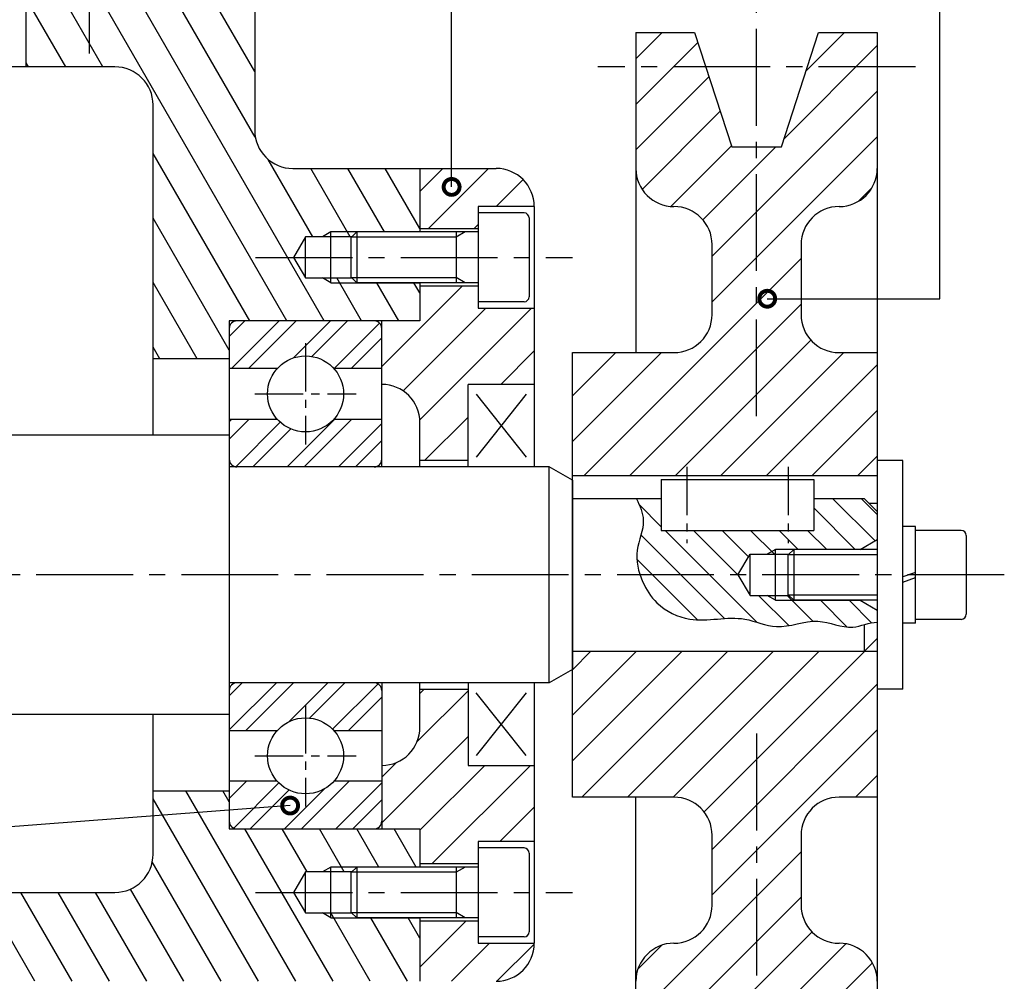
# Model space of a CAD drawing. Header units: millimetres. Extents: x 0 to 420, y 0 to 297.
# Tile 4 of 7: x 131 to 209, y 68 to 143. Entities that reach past the tile are written whole.
import ezdxf

# ---------------------------------------------------------------- set-up
doc = ezdxf.new("R2010")
doc.units = ezdxf.units.MM
doc.header["$LTSCALE"] = 0.4
doc.linetypes.add('CENTER2', pattern=[28.575, 19.05, -3.175, 3.175, -3.175])
for name, color, linetype in [('가는선', 1, 'Continuous'), ('외형선', 3, 'Continuous'), ('중심선', 1, 'CENTER2')]:
    doc.layers.add(name, color=color, linetype=linetype)
pattern_1 = [(120, (0, -7.826), (-2.199705, -1.27), [])]

# ---------------------------------------------------------------- blocks, each defined once
blk = doc.blocks.new('_DotSmall')
at = {"color": 0, "linetype": 'ByBlock', "const_width": 0.5}
blk.add_lwpolyline([(-0.0625, 0, 1), (0.0625, 0, 1)], format="xyb", close=True, dxfattribs=at)
blk = doc.blocks.new('*U4')
at = {"layer": '가는선'}
h = blk.add_hatch(dxfattribs=at)
h.set_pattern_fill('ANSI31', color=256, scale=0.8, angle=75)
h.set_pattern_definition(pattern_1)
edge = h.paths.add_edge_path()
edge.add_line((162.741, 131.588), (152.741, 131.588))
edge.add_arc((152.741, 134.588), 3, 180, 270, ccw=False)
edge.add_line((149.741, 134.588), (149.741, 146.588))
edge.add_arc((146.741, 146.588), 3, 0, 90)
edge.add_line((146.741, 149.588), (145.741, 149.588))
edge.add_arc((145.741, 152.588), 3, 180, 270, ccw=False)
edge.add_line((142.741, 152.588), (142.741, 154.588))
edge.add_line((142.741, 154.588), (138.741, 154.588))
edge.add_line((138.741, 154.588), (138.741, 147.617))
edge.add_line((138.741, 147.617), (138.362, 147.238))
edge.add_line((138.362, 147.238), (138.362, 145.931))
edge.add_line((138.362, 145.931), (138.362, 144.588))
edge.add_line((138.362, 144.588), (136.741, 143.652))
edge.add_line((136.741, 143.652), (135.12, 144.588))
edge.add_line((135.12, 144.588), (135.12, 147.238))
edge.add_line((135.12, 147.238), (134.741, 147.617))
edge.add_line((134.741, 147.617), (134.741, 154.588))
edge.add_line((134.741, 154.588), (131.741, 154.588))
edge.add_line((131.741, 154.588), (131.741, 139.588))
edge.add_line((131.741, 139.588), (138.741, 139.588))
edge.add_arc((138.741, 136.588), 3, 0, 90, ccw=False)
edge.add_line((141.741, 136.588), (141.741, 116.588))
edge.add_line((141.741, 116.588), (147.741, 116.588))
edge.add_line((147.741, 116.588), (147.741, 119.588))
edge.add_line((147.741, 119.588), (162.741, 119.588))
edge.add_line((162.741, 119.588), (162.741, 122.588))
edge.add_line((162.741, 122.588), (157.77, 122.588))
edge.add_line((157.77, 122.588), (155.741, 122.588))
edge.add_line((155.741, 122.588), (155.085, 122.967))
edge.add_line((155.085, 122.967), (153.741, 122.967))
edge.add_line((153.741, 122.967), (152.805, 124.588))
edge.add_line((152.805, 124.588), (153.741, 126.209))
edge.add_line((153.741, 126.209), (155.085, 126.209))
edge.add_line((155.085, 126.209), (155.741, 126.588))
edge.add_line((155.741, 126.588), (162.741, 126.588))
edge.add_line((162.741, 126.588), (162.741, 131.588))
h.paths.add_polyline_path([(157.391, 122.967), (155.741, 122.967), (155.741, 122.588), (157.77, 122.588)], flags=17)
h.paths.add_polyline_path([(155.741, 122.967), (155.085, 122.967), (155.741, 122.588)], flags=17)
h.paths.add_polyline_path([(157.77, 126.588), (155.741, 126.588), (155.741, 126.209), (157.391, 126.209)], flags=17)
h.paths.add_polyline_path([(155.741, 126.588), (155.085, 126.209), (155.741, 126.209)], flags=17)
h = blk.add_hatch(dxfattribs=at)
h.set_pattern_fill('ANSI31', color=256, scale=0.8)
h.paths.add_polyline_path([(195.741, 128.588, 0.414214), (198.741, 131.588), (198.741, 139.588), (193.241, 139.588), (191.194, 133.288), (187.288, 133.288), (185.241, 139.588), (179.741, 139.588), (179.741, 131.588, 0.414214), (182.741, 128.588, -0.414214), (185.741, 125.588), (185.741, 120.088, -0.414214), (182.741, 117.088), (174.741, 117.088), (174.741, 107.388), (198.741, 107.388), (198.741, 117.088), (195.741, 117.088, -0.414214), (192.741, 120.088), (192.741, 125.588, -0.414214)])
h.paths.add_polyline_path([(184.364, 142.288), (179.741, 142.288), (179.741, 139.588), (185.241, 139.588)])
h.paths.add_polyline_path([(198.741, 142.288), (194.118, 142.288), (193.241, 139.588), (198.741, 139.588)])
h.paths.add_polyline_path([(198.741, 93.588), (174.741, 93.588), (174.741, 82.088), (182.741, 82.088, -0.414214), (185.741, 79.088), (185.741, 73.588, -0.414214), (182.741, 70.588, 0.414214), (179.741, 67.588), (179.741, 59.588), (185.241, 59.588), (187.288, 65.888), (191.194, 65.888), (193.241, 59.588), (198.741, 59.588), (198.741, 67.588, 0.414214), (195.741, 70.588, -0.414214), (192.741, 73.588), (192.741, 79.088, -0.414214), (195.741, 82.088), (198.741, 82.088)])
h.paths.add_polyline_path([(185.241, 59.588), (179.741, 59.588), (179.741, 56.888), (184.364, 56.888)])
h.paths.add_polyline_path([(198.741, 59.588), (193.241, 59.588), (194.118, 56.888), (198.741, 56.888)])
h = blk.add_hatch(dxfattribs=at)
h.set_pattern_fill('ANSI31', color=256, scale=0.8)
h.set_pattern_definition([(45, (0, -7.826), (-1.79605, 1.79605), [])])
edge = h.paths.add_edge_path()
edge.add_line((171.741, 84.588), (166.541, 84.588))
edge.add_line((166.541, 84.588), (166.541, 90.588))
edge.add_line((166.541, 90.588), (162.741, 90.588))
edge.add_line((162.741, 90.588), (162.741, 87.588))
edge.add_arc((159.741, 87.588), 3, 270, 360, ccw=False)
edge.add_line((159.741, 84.588), (159.741, 79.588))
edge.add_line((159.741, 79.588), (160.741, 79.588))
edge.add_line((160.741, 79.588), (162.741, 79.588))
edge.add_line((162.741, 79.588), (162.741, 76.838))
edge.add_line((162.741, 76.838), (167.341, 76.838))
edge.add_line((167.341, 76.838), (167.341, 78.588))
edge.add_line((167.341, 78.588), (171.741, 78.588))
edge.add_line((171.741, 78.588), (171.741, 84.588))
edge = h.paths.add_edge_path()
edge.add_line((171.741, 70.588), (167.341, 70.588))
edge.add_line((167.341, 70.588), (167.341, 72.338))
edge.add_line((167.341, 72.338), (162.741, 72.338))
edge.add_line((162.741, 72.338), (162.741, 67.588))
edge.add_line((162.741, 67.588), (168.741, 67.588))
edge.add_arc((168.741, 70.588), 3, 270, 360)
edge = h.paths.add_edge_path()
edge.add_line((171.741, 120.588), (167.341, 120.588))
edge.add_line((167.341, 120.588), (167.341, 122.338))
edge.add_line((167.341, 122.338), (162.741, 122.338))
edge.add_line((162.741, 122.338), (162.741, 119.588))
edge.add_line((162.741, 119.588), (160.741, 119.588))
edge.add_line((160.741, 119.588), (159.741, 119.588))
edge.add_line((159.741, 119.588), (159.741, 114.588))
edge.add_arc((159.741, 111.588), 3, 0, 90, ccw=False)
edge.add_line((162.741, 111.588), (162.741, 108.588))
edge.add_line((162.741, 108.588), (166.541, 108.588))
edge.add_line((166.541, 108.588), (166.541, 114.588))
edge.add_line((166.541, 114.588), (171.741, 114.588))
edge.add_line((171.741, 114.588), (171.741, 120.588))
edge = h.paths.add_edge_path()
edge.add_line((168.741, 131.588), (162.741, 131.588))
edge.add_line((162.741, 131.588), (162.741, 126.838))
edge.add_line((162.741, 126.838), (167.341, 126.838))
edge.add_line((167.341, 126.838), (167.341, 128.588))
edge.add_line((167.341, 128.588), (171.741, 128.588))
edge.add_arc((168.741, 128.588), 3, 0, 90)
h = blk.add_hatch(dxfattribs=at)
h.set_pattern_fill('ANSI32', color=256, scale=0.3)
h.set_pattern_definition([(45, (0, -7.826), (-2.020558, 2.020558), []), (45, (1.347, -7.826), (-2.020558, 2.020558), [])])
h.paths.add_polyline_path([(159.141, 108.088, 0.414214), (159.741, 108.688), (159.741, 111.837), (155.963, 111.837, -0.445148), (151.519, 111.837), (147.741, 111.837), (147.741, 108.688, 0.414214), (148.341, 108.088)])
h.paths.add_polyline_path([(148.341, 119.588, 0.414214), (147.741, 118.988), (147.741, 115.839), (151.519, 115.839, -0.445148), (155.963, 115.839), (159.741, 115.839), (159.741, 118.988, 0.414214), (159.141, 119.588)])
h.paths.add_polyline_path([(159.741, 90.488, 0.414214), (159.141, 91.088), (148.341, 91.088, 0.414214), (147.741, 90.488), (147.741, 87.339), (151.519, 87.339, -0.445148), (155.963, 87.339), (159.741, 87.339)])
h.paths.add_polyline_path([(155.963, 83.337, -0.445148), (151.519, 83.337), (147.741, 83.337), (147.741, 80.188, 0.414214), (148.341, 79.588), (159.141, 79.588, 0.414214), (159.741, 80.188), (159.741, 83.337)])
h = blk.add_hatch(dxfattribs=at)
h.set_pattern_fill('ANSI31', color=256, scale=0.5, angle=90)
edge = h.paths.add_edge_path()
edge.add_line((187.767, 99.588), (180.066, 99.588))
edge.add_spline(control_points=[(180.066, 99.588), (180.127, 99.406), (180.447, 98.591), (181.445, 97.04), (184.432, 95.554), (187.771, 96.637), (191.025, 95.035), (193.908, 96.463), (196.224, 95.24), (197.432, 95.591), (197.741, 95.677)], knot_values=[6.139967, 6.139967, 6.139967, 6.139967, 6.702844, 8.712619, 11.593806, 15.94293, 18.482375, 21.785661, 24.567659, 25.516413, 25.516413, 25.516413, 25.516413], degree=3, periodic=0)
edge.add_spline(control_points=[(197.741, 95.677), (198.071, 95.768), (198.403, 95.856), (198.741, 95.858)], knot_values=[25.516413, 25.516413, 25.516413, 25.516413, 26.529911, 26.529911, 26.529911, 26.529911], degree=3, periodic=0)
edge.add_line((198.741, 95.858), (198.741, 96.812))
edge.add_line((198.741, 96.812), (197.398, 97.588))
edge.add_line((197.398, 97.588), (192.17, 97.588))
edge.add_line((192.17, 97.588), (190.741, 97.588))
edge.add_line((190.741, 97.588), (190.085, 97.967))
edge.add_line((190.085, 97.967), (188.741, 97.967))
edge.add_line((188.741, 97.967), (187.767, 99.588))
h.paths.add_polyline_path([(190.741, 97.967), (190.085, 97.967), (190.741, 97.588)], flags=17)
h.paths.add_polyline_path([(191.791, 97.967), (190.741, 97.967), (190.741, 97.588), (192.17, 97.588)], flags=17)
edge = h.paths.add_edge_path()
edge.add_line((188.741, 101.209), (190.085, 101.209))
edge.add_line((190.085, 101.209), (190.741, 101.588))
edge.add_line((190.741, 101.588), (197.398, 101.588))
edge.add_line((197.398, 101.588), (198.741, 102.363))
edge.add_line((198.741, 102.363), (198.741, 104.588))
edge.add_line((198.741, 104.588), (197.741, 105.588))
edge.add_line((197.741, 105.588), (193.741, 105.588))
edge.add_line((193.741, 105.588), (193.741, 103.088))
edge.add_line((193.741, 103.088), (181.741, 103.088))
edge.add_line((181.741, 103.088), (181.741, 105.588))
edge.add_line((181.741, 105.588), (179.791, 105.588))
edge.add_spline(control_points=[(179.791, 105.588), (179.848, 105.461), (179.906, 105.335), (179.961, 105.208)], knot_values=[0, 0, 0, 0, 0.399512, 0.399512, 0.399512, 0.399512], degree=3, periodic=0)
edge.add_spline(control_points=[(179.961, 105.208), (180.044, 105.018), (180.12, 104.828), (180.182, 104.638)], knot_values=[0.399512, 0.399512, 0.399512, 0.399512, 0.998779, 0.998779, 0.998779, 0.998779], degree=3, periodic=0)
edge.add_spline(control_points=[(180.182, 104.638), (180.202, 104.575), (180.221, 104.512), (180.238, 104.449)], knot_values=[0.998779, 0.998779, 0.998779, 0.998779, 1.196702, 1.196702, 1.196702, 1.196702], degree=3, periodic=0)
edge.add_spline(control_points=[(180.238, 104.449), (180.255, 104.385), (180.27, 104.32), (180.283, 104.256)], knot_values=[1.196702, 1.196702, 1.196702, 1.196702, 1.398291, 1.398291, 1.398291, 1.398291], degree=3, periodic=0)
edge.add_spline(control_points=[(180.283, 104.256), (180.295, 104.194), (180.305, 104.132), (180.313, 104.069)], knot_values=[1.398291, 1.398291, 1.398291, 1.398291, 1.593417, 1.593417, 1.593417, 1.593417], degree=3, periodic=0)
edge.add_spline(control_points=[(180.313, 104.069), (180.32, 104.007), (180.326, 103.942), (180.328, 103.877), (180.328, 103.874)], knot_values=[1.593417, 1.593417, 1.593417, 1.593417, 1.78678, 1.796554, 1.796554, 1.796554, 1.796554], degree=3, periodic=0)
edge.add_spline(control_points=[(180.328, 103.874), (180.33, 103.814), (180.329, 103.753), (180.326, 103.693)], knot_values=[1.796554, 1.796554, 1.796554, 1.796554, 1.984752, 1.984752, 1.984752, 1.984752], degree=3, periodic=0)
edge.add_spline(control_points=[(180.326, 103.693), (180.323, 103.626), (180.317, 103.559), (180.309, 103.491)], knot_values=[1.984752, 1.984752, 1.984752, 1.984752, 2.193811, 2.193811, 2.193811, 2.193811], degree=3, periodic=0)
edge.add_spline(control_points=[(180.309, 103.491), (180.298, 103.404), (180.283, 103.316), (180.266, 103.228)], knot_values=[2.193811, 2.193811, 2.193811, 2.193811, 2.465318, 2.465318, 2.465318, 2.465318], degree=3, periodic=0)
edge.add_spline(control_points=[(180.266, 103.228), (180.245, 103.124), (180.22, 103.021), (180.193, 102.916)], knot_values=[2.465318, 2.465318, 2.465318, 2.465318, 2.785627, 2.785627, 2.785627, 2.785627], degree=3, periodic=0)
edge.add_spline(control_points=[(180.193, 102.916), (180.123, 102.648), (180.038, 102.378), (179.966, 102.106)], knot_values=[2.785627, 2.785627, 2.785627, 2.785627, 3.610807, 3.610807, 3.610807, 3.610807], degree=3, periodic=0)
edge.add_spline(control_points=[(179.966, 102.106), (179.942, 102.013), (179.919, 101.92), (179.899, 101.826)], knot_values=[3.610807, 3.610807, 3.610807, 3.610807, 3.892469, 3.892469, 3.892469, 3.892469], degree=3, periodic=0)
edge.add_spline(control_points=[(179.899, 101.826), (179.877, 101.725), (179.858, 101.624), (179.844, 101.523)], knot_values=[3.892469, 3.892469, 3.892469, 3.892469, 4.196682, 4.196682, 4.196682, 4.196682], degree=3, periodic=0)
edge.add_spline(control_points=[(179.844, 101.523), (179.844, 101.522), (179.836, 101.46), (179.829, 101.397), (179.824, 101.334)], knot_values=[4.196682, 4.196682, 4.196682, 4.196682, 4.197068, 4.384561, 4.384561, 4.384561, 4.384561], degree=3, periodic=0)
edge.add_spline(control_points=[(179.824, 101.334), (179.818, 101.266), (179.815, 101.197), (179.813, 101.128)], knot_values=[4.384561, 4.384561, 4.384561, 4.384561, 4.589488, 4.589488, 4.589488, 4.589488], degree=3, periodic=0)
edge.add_spline(control_points=[(179.813, 101.128), (179.811, 101.031), (179.812, 100.934), (179.817, 100.837)], knot_values=[4.589488, 4.589488, 4.589488, 4.589488, 4.878896, 4.878896, 4.878896, 4.878896], degree=3, periodic=0)
edge.add_spline(control_points=[(179.817, 100.837), (179.823, 100.734), (179.832, 100.631), (179.846, 100.528)], knot_values=[4.878896, 4.878896, 4.878896, 4.878896, 5.187562, 5.187562, 5.187562, 5.187562], degree=3, periodic=0)
edge.add_spline(control_points=[(179.846, 100.528), (179.862, 100.399), (179.884, 100.272), (179.912, 100.145)], knot_values=[5.187562, 5.187562, 5.187562, 5.187562, 5.571898, 5.571898, 5.571898, 5.571898], degree=3, periodic=0)
edge.add_spline(control_points=[(179.912, 100.145), (179.941, 100.008), (179.977, 99.873), (180.018, 99.738)], knot_values=[5.571898, 5.571898, 5.571898, 5.571898, 5.984726, 5.984726, 5.984726, 5.984726], degree=3, periodic=0)
edge.add_spline(control_points=[(180.018, 99.738), (180.033, 99.688), (180.049, 99.638), (180.066, 99.588)], knot_values=[5.984726, 5.984726, 5.984726, 5.984726, 6.139967, 6.139967, 6.139967, 6.139967], degree=3, periodic=0)
edge.add_line((180.066, 99.588), (187.767, 99.588))
edge.add_line((187.767, 99.588), (188.741, 101.209))
h.paths.add_polyline_path([(190.741, 101.588), (190.085, 101.209), (190.741, 101.209)], flags=17)
h.paths.add_polyline_path([(192.17, 101.588), (190.741, 101.588), (190.741, 101.209), (191.791, 101.209)], flags=17)
h = blk.add_hatch(dxfattribs=at)
h.set_pattern_fill('ANSI31', color=256, scale=0.8, angle=75)
h.set_pattern_definition(pattern_1)
edge = h.paths.add_edge_path()
edge.add_spline(control_points=[(112.741, 63.011), (113.441, 63.151), (115.086, 63.364), (117.896, 63.116), (120.456, 61.93), (122.135, 62.097), (122.741, 62.232)], knot_values=[5.557115, 5.557115, 5.557115, 5.557115, 7.713533, 10.579661, 13.913756, 15.788698, 15.788698, 15.788698, 15.788698], degree=3, periodic=0)
edge.add_line((122.741, 62.232), (122.741, 64.588))
edge.add_arc((125.741, 64.588), 3, 90, 180, ccw=False)
edge.add_line((125.741, 67.588), (162.741, 67.588))
edge.add_line((162.741, 67.588), (162.741, 72.588))
edge.add_line((162.741, 72.588), (157.77, 72.588))
edge.add_line((157.77, 72.588), (155.741, 72.588))
edge.add_line((155.741, 72.588), (155.085, 72.967))
edge.add_line((155.085, 72.967), (153.741, 72.967))
edge.add_line((153.741, 72.967), (152.805, 74.588))
edge.add_line((152.805, 74.588), (153.741, 76.209))
edge.add_line((153.741, 76.209), (155.085, 76.209))
edge.add_line((155.085, 76.209), (155.741, 76.588))
edge.add_line((155.741, 76.588), (162.741, 76.588))
edge.add_line((162.741, 76.588), (162.741, 79.588))
edge.add_line((162.741, 79.588), (147.741, 79.588))
edge.add_line((147.741, 79.588), (147.741, 82.588))
edge.add_line((147.741, 82.588), (141.741, 82.588))
edge.add_line((141.741, 82.588), (141.741, 77.588))
edge.add_arc((138.741, 77.588), 3, 270, 360, ccw=False)
edge.add_line((138.741, 74.588), (96.741, 74.588))
edge.add_arc((96.741, 77.588), 3, 180, 270, ccw=False)
edge.add_line((93.741, 77.588), (93.741, 82.588))
edge.add_line((93.741, 82.588), (87.741, 82.588))
edge.add_line((87.741, 82.588), (87.741, 79.588))
edge.add_line((87.741, 79.588), (72.741, 79.588))
edge.add_line((72.741, 79.588), (72.741, 76.588))
edge.add_line((72.741, 76.588), (77.712, 76.588))
edge.add_line((77.712, 76.588), (79.741, 76.588))
edge.add_line((79.741, 76.588), (80.398, 76.209))
edge.add_line((80.398, 76.209), (81.741, 76.209))
edge.add_line((81.741, 76.209), (82.677, 74.588))
edge.add_line((82.677, 74.588), (81.741, 72.967))
edge.add_line((81.741, 72.967), (80.398, 72.967))
edge.add_line((80.398, 72.967), (79.741, 72.588))
edge.add_line((79.741, 72.588), (72.741, 72.588))
edge.add_line((72.741, 72.588), (72.741, 67.588))
edge.add_line((72.741, 67.588), (109.741, 67.588))
edge.add_arc((109.741, 64.588), 3, 0, 90, ccw=False)
edge.add_line((112.741, 64.588), (112.741, 63.011))
h.paths.add_polyline_path([(79.741, 72.967), (78.091, 72.967), (77.712, 72.588), (79.741, 72.588)], flags=17)
h.paths.add_polyline_path([(80.398, 72.967), (79.741, 72.967), (79.741, 72.588)], flags=17)
h.paths.add_polyline_path([(79.741, 76.588), (77.712, 76.588), (78.091, 76.209), (79.741, 76.209)], flags=17)
h.paths.add_polyline_path([(79.741, 76.588), (79.741, 76.209), (80.398, 76.209)], flags=17)
h.paths.add_polyline_path([(157.391, 72.967), (155.741, 72.967), (155.741, 72.588), (157.77, 72.588)], flags=17)
h.paths.add_polyline_path([(155.741, 72.967), (155.085, 72.967), (155.741, 72.588)], flags=17)
h.paths.add_polyline_path([(155.741, 76.588), (155.085, 76.209), (155.741, 76.209)], flags=17)
h.paths.add_polyline_path([(157.77, 76.588), (155.741, 76.588), (155.741, 76.209), (157.391, 76.209)], flags=17)
for p, q in [((165.238, 130.134), (165.238, 193.756)), ((152.526, 81.425), (107.552, 77.991))]:
    blk.add_line(p, q)
blk.add_lwpolyline([(190.08, 121.331), (203.668, 121.331), (203.668, 186.607)])
for p, q in [((155.741, 126.588), (155.085, 126.209)), ((162.741, 126.588), (155.741, 126.588)), ((166.315, 126.588), (165.591, 126.17)), ((165.591, 126.17), (157.352, 126.17)), ((155.741, 122.588), (155.085, 122.967)), ((155.741, 122.588), (162.741, 122.588)), ((157.352, 123.006), (165.591, 123.006)), ((166.315, 122.588), (165.591, 123.006)), ((155.741, 76.588), (155.085, 76.209)), ((162.741, 76.588), (155.741, 76.588)), ((165.591, 76.17), (157.352, 76.17)), ((166.315, 76.588), (165.591, 76.17)), ((155.741, 72.588), (155.085, 72.967)), ((157.352, 73.006), (165.591, 73.006)), ((166.315, 72.588), (165.591, 73.006)), ((155.741, 72.588), (162.741, 72.588))]:
    blk.add_line(p, q, dxfattribs=at)
at = {"layer": '가는선', "ltscale": 12.672281}
for p, q in [((190.741, 101.588), (190.085, 101.209)), ((197.398, 101.588), (190.741, 101.588)), ((190.741, 97.588), (190.085, 97.967)), ((190.741, 97.588), (197.398, 97.588))]:
    blk.add_line(p, q, dxfattribs=at)
at = {"layer": '가는선', "ltscale": 19.919209}
for p, q in [((198.741, 101.17), (191.752, 101.17)), ((191.752, 98.006), (198.741, 98.006))]:
    blk.add_line(p, q, dxfattribs=at)
at = {"layer": '가는선'}
blk.add_spline([(179.791, 105.588), (180.328, 103.884), (179.844, 101.522), (180.274, 99.054), (181.402, 97.39), (183.979, 96.102), (188.328, 96.102), (190.798, 95.512), (194.073, 95.941), (196.816, 95.477), (198.741, 95.858), (198.763, 95.858)], degree=3, dxfattribs=at)
at = {"layer": '외형선'}
for p, q in [((131.741, 139.588), (131.741, 154.588)), ((149.741, 146.588), (149.741, 134.588)), ((179.741, 142.288), (184.364, 142.288)), ((179.741, 142.288), (179.741, 117.088)), ((184.364, 142.288), (187.288, 133.288)), ((191.194, 133.288), (194.118, 142.288)), ((194.118, 142.288), (198.741, 142.288)), ((198.741, 142.288), (198.741, 56.888)), ((138.741, 139.588), (124.741, 139.588)), ((141.741, 110.588), (141.741, 136.588)), ((187.288, 133.288), (191.194, 133.288)), ((152.741, 131.588), (168.741, 131.588)), ((162.741, 131.588), (162.741, 126.588)), ((167.341, 128.588), (167.341, 120.588)), ((171.741, 128.588), (167.341, 128.588)), ((170.941, 128.088), (167.341, 128.088)), ((171.741, 128.588), (171.741, 108.088)), ((171.341, 127.688), (171.341, 121.488)), ((155.741, 122.588), (155.741, 126.588)), ((157.341, 126.158), (157.77, 126.588)), ((157.77, 126.588), (157.77, 122.588)), ((167.341, 126.588), (157.77, 126.588)), ((167.341, 126.838), (162.741, 126.838)), ((165.591, 126.588), (165.591, 122.588)), ((153.741, 126.209), (152.805, 124.588)), ((157.391, 126.209), (153.741, 126.209)), ((153.741, 122.967), (153.741, 126.209)), ((157.341, 123.017), (157.341, 126.158)), ((185.741, 120.088), (185.741, 125.588)), ((192.741, 125.588), (192.741, 120.088)), ((152.805, 124.588), (153.741, 122.967)), ((153.741, 122.967), (157.391, 122.967)), ((157.341, 123.017), (157.77, 122.588)), ((167.341, 122.588), (157.77, 122.588)), ((162.741, 122.588), (162.741, 119.588)), ((162.741, 122.338), (167.341, 122.338)), ((170.941, 121.088), (167.341, 121.088)), ((167.341, 120.588), (171.741, 120.588)), ((162.741, 119.588), (147.741, 119.588)), ((147.741, 119.588), (147.741, 79.588)), ((159.741, 108.088), (159.741, 119.588)), ((174.741, 117.088), (182.741, 117.088)), ((174.741, 82.088), (174.741, 117.088)), ((195.741, 117.088), (198.741, 117.088)), ((147.741, 116.588), (141.741, 116.588)), ((151.519, 115.839), (147.741, 115.839)), ((159.741, 115.839), (155.963, 115.839)), ((171.741, 114.588), (166.541, 114.588)), ((166.541, 108.088), (166.541, 114.588)), ((171.116, 113.807), (167.166, 108.869)), ((167.166, 113.807), (171.116, 108.869)), ((147.741, 111.837), (151.519, 111.837)), ((155.963, 111.837), (159.741, 111.837)), ((162.741, 108.088), (162.741, 111.588)), ((147.741, 110.588), (129.741, 110.588)), ((166.541, 108.588), (162.741, 108.588)), ((200.741, 108.588), (198.741, 108.588)), ((198.741, 108.588), (198.741, 90.588)), ((200.741, 90.588), (200.741, 108.588)), ((172.921, 108.088), (147.741, 108.088)), ((172.921, 91.088), (172.921, 108.088)), ((174.741, 107.037), (172.921, 108.088)), ((198.741, 107.388), (174.741, 107.388)), ((174.741, 107.037), (174.741, 92.139)), ((181.741, 107.088), (193.741, 107.088)), ((181.741, 107.088), (181.741, 103.088)), ((193.741, 107.088), (193.741, 103.088)), ((181.741, 105.588), (174.741, 105.588)), ((197.741, 105.588), (193.741, 105.588)), ((198.741, 104.588), (197.741, 105.588)), ((198.084, 105.245), (198.741, 105.245)), ((181.741, 103.088), (193.741, 103.088)), ((201.741, 103.388), (200.741, 103.388)), ((201.741, 95.788), (201.741, 103.388)), ((205.341, 103.088), (201.741, 103.088)), ((205.741, 102.688), (205.741, 96.488)), ((201.741, 99.788), (200.741, 99.424)), ((200.741, 99.024), (201.741, 99.388)), ((197.741, 93.588), (197.741, 95.677)), ((201.741, 95.788), (200.741, 95.788)), ((205.341, 96.088), (201.741, 96.088)), ((198.741, 94.588), (197.741, 93.588)), ((174.741, 93.588), (198.741, 93.588)), ((174.741, 92.139), (172.921, 91.088)), ((172.921, 91.088), (147.741, 91.088)), ((159.741, 91.088), (159.741, 79.588)), ((162.741, 87.588), (162.741, 91.088)), ((166.541, 91.088), (166.541, 84.588)), ((171.741, 91.088), (171.741, 70.588)), ((162.741, 90.588), (166.541, 90.588)), ((171.116, 90.307), (167.166, 85.369)), ((171.116, 85.369), (167.166, 90.307)), ((200.741, 90.588), (198.741, 90.588)), ((147.741, 88.588), (87.741, 88.588)), ((141.741, 77.588), (141.741, 88.588)), ((147.741, 87.339), (151.519, 87.339)), ((155.963, 87.339), (159.741, 87.339)), ((166.541, 84.588), (171.741, 84.588)), ((151.519, 83.337), (147.741, 83.337)), ((159.741, 83.337), (155.963, 83.337)), ((141.741, 82.588), (147.741, 82.588)), ((182.741, 82.088), (174.741, 82.088)), ((179.741, 56.888), (179.741, 82.088)), ((198.741, 82.088), (195.741, 82.088)), ((147.741, 79.588), (162.741, 79.588)), ((162.741, 79.588), (162.741, 76.588)), ((185.741, 73.588), (185.741, 79.088)), ((192.741, 79.088), (192.741, 73.588)), ((171.741, 78.588), (167.341, 78.588)), ((167.341, 78.588), (167.341, 70.588)), ((170.941, 78.088), (167.341, 78.088)), ((171.341, 77.688), (171.341, 71.488)), ((167.341, 76.838), (162.741, 76.838)), ((153.741, 76.209), (152.805, 74.588)), ((157.391, 76.209), (153.741, 76.209)), ((153.741, 72.967), (153.741, 76.209)), ((155.741, 72.588), (155.741, 76.588)), ((157.341, 76.158), (157.77, 76.588)), ((157.341, 73.017), (157.341, 76.158)), ((157.77, 76.588), (157.77, 72.588)), ((167.341, 76.588), (157.77, 76.588)), ((165.591, 76.588), (165.591, 72.588)), ((96.741, 74.588), (138.741, 74.588)), ((152.805, 74.588), (153.741, 72.967)), ((153.741, 72.967), (157.391, 72.967)), ((157.341, 73.017), (157.77, 72.588)), ((167.341, 72.588), (157.77, 72.588)), ((162.741, 72.588), (162.741, 67.588)), ((162.741, 72.338), (167.341, 72.338)), ((170.941, 71.088), (167.341, 71.088)), ((167.341, 70.588), (171.741, 70.588))]:
    blk.add_line(p, q, dxfattribs=at)
at = {"layer": '외형선', "ltscale": 4.396482}
for p, q in [((197.398, 101.588), (198.741, 102.363)), ((197.398, 97.588), (198.741, 96.812))]:
    blk.add_line(p, q, dxfattribs=at)
at = {"layer": '외형선', "ltscale": 11.961675}
for p, q in [((190.741, 97.588), (190.741, 101.588)), ((192.17, 101.588), (192.17, 97.588))]:
    blk.add_line(p, q, dxfattribs=at)
at = {"layer": '외형선', "ltscale": 1.156033}
for p, q in [((191.741, 101.158), (192.17, 101.588)), ((191.741, 98.017), (192.17, 97.588))]:
    blk.add_line(p, q, dxfattribs=at)
at = {"layer": '외형선', "ltscale": 23.139711}
for p, q in [((198.741, 101.588), (192.17, 101.588)), ((198.741, 97.588), (192.17, 97.588))]:
    blk.add_line(p, q, dxfattribs=at)
at = {"layer": '외형선', "ltscale": 3.600154}
for q in [(188.741, 101.209), (188.741, 97.967)]:
    blk.add_line((187.767, 99.588), q, dxfattribs=at)
at = {"layer": '외형선', "ltscale": 9.694919}
blk.add_line((188.741, 97.967), (188.741, 101.209), dxfattribs=at)
at = {"layer": '외형선', "ltscale": 19.34236}
for p, q in [((188.741, 101.209), (191.791, 101.209)), ((188.741, 97.967), (191.791, 97.967))]:
    blk.add_line(p, q, dxfattribs=at)
at = {"layer": '외형선', "ltscale": 9.393392}
blk.add_line((191.741, 98.017), (191.741, 101.158), dxfattribs=at)
at = {"layer": '외형선'}
for centre in [(153.741, 113.838), (153.741, 85.338)]:
    blk.add_circle(centre, 2.99, dxfattribs=at)
for centre, radius, start, end in [((138.741, 136.588), 3, 0, 90), ((152.741, 134.588), 3, 180, 270), ((168.741, 128.588), 3, 0, 90), ((182.741, 131.588), 3, 180, 270), ((195.741, 131.588), 3, 270, 0), ((170.941, 127.688), 0.4, 0, 90), ((182.741, 125.588), 3, 0, 90), ((195.741, 125.588), 3, 90, 180), ((170.941, 121.488), 0.4, 270, 0), ((148.341, 118.988), 0.6, 90, 180), ((159.141, 118.988), 0.6, 0, 90), ((182.741, 120.088), 3, 270, 0), ((195.741, 120.088), 3, 180, 270), ((159.741, 111.588), 3, 0, 90), ((148.341, 108.688), 0.6, 180, 270), ((159.141, 108.688), 0.6, 270, 0), ((205.341, 102.688), 0.4, 0, 90), ((205.341, 96.488), 0.4, 270, 0), ((148.341, 90.488), 0.6, 90, 180), ((159.141, 90.488), 0.6, 0, 90), ((159.741, 87.588), 3, 270, 0), ((182.741, 79.088), 3, 0, 90), ((195.741, 79.088), 3, 90, 180), ((148.341, 80.188), 0.6, 180, 270), ((159.141, 80.188), 0.6, 270, 0), ((138.741, 77.588), 3, 270, 0), ((170.941, 77.688), 0.4, 0, 90), ((182.741, 73.588), 3, 270, 0), ((195.741, 73.588), 3, 180, 270), ((170.941, 71.488), 0.4, 270, 0), ((168.741, 70.588), 3, 270, 0), ((182.741, 67.588), 3, 90, 180), ((195.741, 67.588), 3, 0, 90)]:
    blk.add_arc(centre, radius, start, end, dxfattribs=at)
at = {"layer": '중심선'}
for p, q in [((136.741, 140.652), (136.741, 164.588)), ((189.241, 112.088), (189.241, 147.288)), ((201.741, 139.588), (176.741, 139.588)), ((149.805, 124.588), (174.741, 124.588)), ((208.741, 99.588), (57.741, 99.588)), ((189.241, 87.088), (189.241, 51.888)), ((149.805, 74.588), (174.741, 74.588))]:
    blk.add_line(p, q, dxfattribs=at)
at = {"layer": '중심선', "ltscale": 0.5}
for p, q in [((153.741, 117.828), (153.741, 109.848)), ((149.751, 113.838), (157.731, 113.838)), ((183.741, 108.088), (183.741, 102.088)), ((191.741, 108.088), (191.741, 102.088)), ((153.741, 89.328), (153.741, 81.348)), ((149.751, 85.338), (157.731, 85.338))]:
    blk.add_line(p, q, dxfattribs=at)
at = {"xscale": 2.5, "yscale": 2.5, "zscale": 2.5}
for p, rotation in [((165.238, 130.134), 270.0000000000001), ((190.08, 121.331), 180)]:
    blk.add_blockref('_DotSmall', p, dxfattribs=dict(at, rotation=rotation))
blk.add_blockref('_DotSmall', (152.526, 81.425), dxfattribs=at)

msp = doc.modelspace()

# ---------------------------------------------------------------- block references
msp.add_blockref('*U4', (0, 0))

doc.saveas('drawing.dxf')
